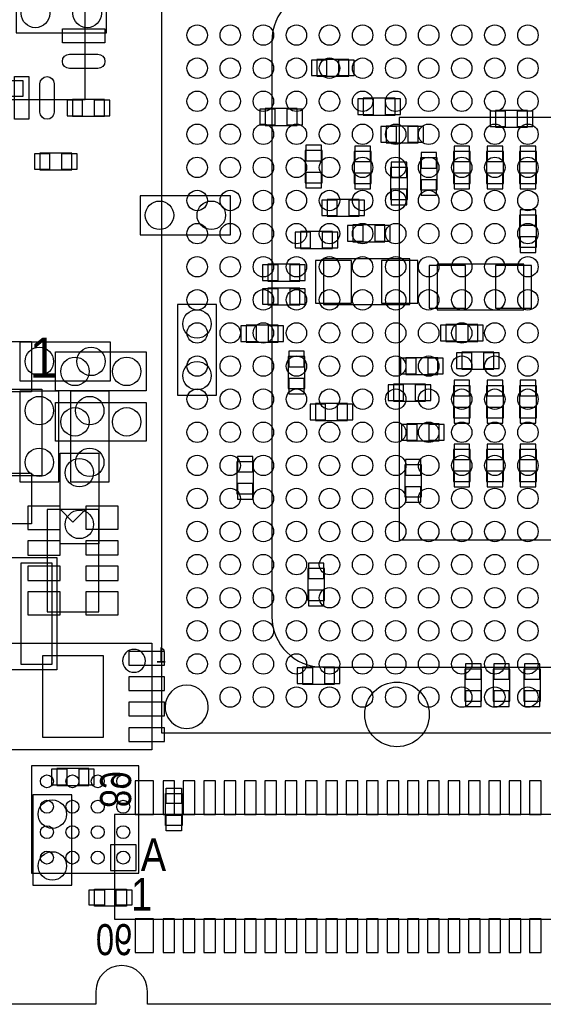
# Model space of a CAD drawing. Extents: x 0 to 57.1, y -2.1 to 30.1.
# Tile 2 of 6: x 14.5 to 24.8, y 0 to 19.3. Entities that reach past the tile are written whole.
import ezdxf

# ---------------------------------------------------------------- set-up
doc = ezdxf.new("R2010")
doc.units = 0
for name, color, linetype in [('BG_OUTLINE', 80, 'CONTINUOUS'), ('PG_ASSEMBLY_BOTTOM', 211, 'CONTINUOUS'), ('PG_ASSEMBLY_TOP', 7, 'CONTINUOUS'), ('PIN_BOTTOM', 211, 'CONTINUOUS'), ('PIN_TOP', 173, 'CONTINUOUS')]:
    doc.layers.add(name, color=color, linetype=linetype)

msp = doc.modelspace()

# ---------------------------------------------------------------- linework, layer by layer
at = {"layer": 'BG_OUTLINE'}
msp.add_lwpolyline([(45.5422, 0), (18.8976, 0), (17.01038, 0), (17.01038, 0.254, 1), (15.99438, 0.254), (15.99438, 0), (12.91082, 0), (12.91082, 0.254, 1), (11.89482, 0.254), (11.89482, 0), (9.3726, 0), (0, 0), (0, 30.1117), (2.3368, 30.1117), (4.22402, 30.1117), (4.22402, 29.8577, 1), (5.24002, 29.8577), (5.24002, 30.1117), (8.32358, 30.1117), (8.32358, 29.8577, 1), (9.33958, 29.8577), (9.33958, 30.1117), (11.8618, 30.1117), (40.005, 30.1117)], format="xyb", dxfattribs=at)
at = {"layer": 'PG_ASSEMBLY_BOTTOM'}
for points in [[(14.4272, 19.0754), (16.2052, 19.0754), (16.2052, 19.8374), (14.4272, 19.8374), (14.4272, 19.0754)], [(20.33524, 18.2245), (20.96516, 18.2245), (20.96516, 18.5547), (20.33524, 18.5547), (20.33524, 18.2245)], [(21.24964, 17.4625), (21.87956, 17.4625), (21.87956, 17.7927), (21.24964, 17.7927), (21.24964, 17.4625)], [(16.16456, 17.7673), (15.53464, 17.7673), (15.53464, 17.4371), (16.16456, 17.4371), (16.16456, 17.7673)], [(19.31924, 17.2593), (19.94916, 17.2593), (19.94916, 17.5895), (19.31924, 17.5895), (19.31924, 17.2593)], [(24.47544, 17.55394), (23.84552, 17.55394), (23.84552, 17.22374), (24.47544, 17.22374), (24.47544, 17.55394)], [(21.69922, 16.9164), (22.32914, 16.9164), (22.32914, 17.2466), (21.69922, 17.2466), (21.69922, 16.9164)], [(15.52321, 16.71574), (14.89329, 16.71574), (14.89329, 16.38554), (15.52321, 16.38554), (15.52321, 16.71574)], [(20.10918, 16.764), (20.10918, 16.13408), (20.43938, 16.13408), (20.43938, 16.764), (20.10918, 16.764)], [(21.07184, 16.74876), (21.07184, 16.11884), (21.40204, 16.11884), (21.40204, 16.74876), (21.07184, 16.74876)], [(23.35276, 16.11884), (23.35276, 16.74876), (23.02256, 16.74876), (23.02256, 16.11884), (23.35276, 16.11884)], [(24.003, 16.11884), (24.003, 16.74876), (23.6728, 16.74876), (23.6728, 16.11884), (24.003, 16.11884)], [(24.65324, 16.11884), (24.65324, 16.74876), (24.32304, 16.74876), (24.32304, 16.11884), (24.65324, 16.11884)], [(22.70252, 15.99184), (22.70252, 16.62176), (22.37232, 16.62176), (22.37232, 15.99184), (22.70252, 15.99184)], [(22.11578, 15.80388), (22.11578, 16.4338), (21.78558, 16.4338), (21.78558, 15.80388), (22.11578, 15.80388)], [(16.8656, 15.113), (18.6436, 15.113), (18.6436, 15.875), (16.8656, 15.875), (16.8656, 15.113)], [(20.53844, 15.47622), (21.16836, 15.47622), (21.16836, 15.80642), (20.53844, 15.80642), (20.53844, 15.47622)], [(24.32304, 15.49908), (24.32304, 14.86916), (24.65324, 14.86916), (24.65324, 15.49908), (24.32304, 15.49908)], [(21.67636, 15.3035), (21.04644, 15.3035), (21.04644, 14.9733), (21.67636, 14.9733), (21.67636, 15.3035)], [(20.0152, 14.84376), (20.64512, 14.84376), (20.64512, 15.17396), (20.0152, 15.17396), (20.0152, 14.84376)], [(19.37512, 14.20114), (20.00504, 14.20114), (20.00504, 14.53134), (19.37512, 14.53134), (19.37512, 14.20114)], [(22.16658, 14.63802), (20.46732, 14.63802), (20.46732, 13.73886), (22.16658, 13.73886), (22.16658, 14.63802)], [(24.40178, 14.53642), (22.70252, 14.53642), (22.70252, 13.63726), (24.40178, 13.63726), (24.40178, 14.53642)], [(19.37512, 13.73378), (20.00504, 13.73378), (20.00504, 14.06398), (19.37512, 14.06398), (19.37512, 13.73378)], [(18.3642, 11.9634), (18.3642, 13.7414), (17.6022, 13.7414), (17.6022, 11.9634), (18.3642, 11.9634)], [(23.50262, 13.3477), (22.8727, 13.3477), (22.8727, 13.0175), (23.50262, 13.0175), (23.50262, 13.3477)], [(19.58086, 13.335), (18.95094, 13.335), (18.95094, 13.0048), (19.58086, 13.0048), (19.58086, 13.335)], [(16.2814, 13.0048), (14.5034, 13.0048), (14.5034, 12.2428), (16.2814, 12.2428), (16.2814, 13.0048)], [(23.81504, 12.80414), (23.18512, 12.80414), (23.18512, 12.47394), (23.81504, 12.47394), (23.81504, 12.80414)], [(19.77136, 12.72032), (19.77136, 12.0904), (20.10156, 12.0904), (20.10156, 12.72032), (19.77136, 12.72032)], [(22.08784, 12.36726), (22.71776, 12.36726), (22.71776, 12.69746), (22.08784, 12.69746), (22.08784, 12.36726)], [(15.2654, 10.2616), (15.2654, 12.0396), (14.5034, 12.0396), (14.5034, 10.2616), (15.2654, 10.2616)], [(16.256, 10.2616), (16.256, 12.0396), (15.494, 12.0396), (15.494, 10.2616), (16.256, 10.2616)], [(21.84146, 11.84656), (22.47138, 11.84656), (22.47138, 12.17676), (21.84146, 12.17676), (21.84146, 11.84656)], [(23.35276, 11.51636), (23.35276, 12.14628), (23.02256, 12.14628), (23.02256, 11.51636), (23.35276, 11.51636)], [(24.003, 11.51636), (24.003, 12.14628), (23.6728, 12.14628), (23.6728, 11.51636), (24.003, 11.51636)], [(24.65324, 11.51636), (24.65324, 12.14628), (24.32304, 12.14628), (24.32304, 11.51636), (24.65324, 11.51636)], [(20.93976, 11.79576), (20.30984, 11.79576), (20.30984, 11.46556), (20.93976, 11.46556), (20.93976, 11.79576)], [(22.73808, 11.39698), (22.10816, 11.39698), (22.10816, 11.06678), (22.73808, 11.06678), (22.73808, 11.39698)], [(23.02256, 10.8966), (23.02256, 10.26668), (23.35276, 10.26668), (23.35276, 10.8966), (23.02256, 10.8966)], [(23.6728, 10.8966), (23.6728, 10.26668), (24.003, 10.26668), (24.003, 10.8966), (23.6728, 10.8966)], [(24.32304, 10.8966), (24.32304, 10.26668), (24.65324, 10.26668), (24.65324, 10.8966), (24.32304, 10.8966)], [(19.09318, 10.02538), (19.09318, 10.6553), (18.76298, 10.6553), (18.76298, 10.02538), (19.09318, 10.02538)], [(22.39518, 9.96188), (22.39518, 10.5918), (22.06498, 10.5918), (22.06498, 9.96188), (22.39518, 9.96188)], [(15.0368, 9.7155), (15.0368, 7.7089), (16.0528, 7.7089), (16.0528, 9.7155), (15.0368, 9.7155)], [(15.5448, 9.46658), (15.2908, 9.72058)], [(15.5448, 9.46658), (15.7988, 9.72058)], [(20.15998, 8.5598), (20.15998, 7.92988), (20.49018, 7.92988), (20.49018, 8.5598), (20.15998, 8.5598)], [(17.0942, 7.09422), (17.0942, 4.99618), (13.9954, 4.99618), (13.9954, 7.09422), (17.0942, 7.09422)], [(20.05584, 6.28904), (20.68576, 6.28904), (20.68576, 6.61924), (20.05584, 6.61924), (20.05584, 6.28904)], [(23.24608, 6.58368), (23.24608, 5.95376), (23.57628, 5.95376), (23.57628, 6.58368), (23.24608, 6.58368)], [(23.80234, 6.58368), (23.80234, 5.95376), (24.13254, 5.95376), (24.13254, 6.58368), (23.80234, 6.58368)], [(24.40432, 6.58368), (24.40432, 5.95376), (24.73452, 5.95376), (24.73452, 6.58368), (24.40432, 6.58368)], [(15.22984, 4.29768), (15.85976, 4.29768), (15.85976, 4.62788), (15.22984, 4.62788), (15.22984, 4.29768)], [(14.75994, 4.1148), (14.75994, 2.3368), (15.52194, 2.3368), (15.52194, 4.1148), (14.75994, 4.1148)], [(36.09848, 3.72872), (16.36268, 3.72872), (16.36268, 1.67132), (36.09848, 1.67132), (36.09848, 3.72872)]]:
    msp.add_lwpolyline(points, dxfattribs=at)
msp.add_lwpolyline([(16.96974, 6.74522, 1), (16.51986, 6.74518, 1)], format="xyb", close=True, dxfattribs=at)
at = {"layer": 'PG_ASSEMBLY_TOP'}
for points in [[(15.41526, 25.7683), (7.7851, 25.7683), (7.7851, 17.7673), (15.7861, 17.7673), (15.7861, 25.39746), (15.41526, 25.7683)], [(34.28746, 5.334), (34.28746, 22.33168), (17.28724, 22.33168), (17.28724, 5.334), (34.28746, 5.334)], [(29.48178, 9.1186), (29.48178, 17.4117), (21.95322, 17.4117), (21.95322, 9.1186), (29.48178, 9.1186)], [(15.20444, 12.80922), (16.98244, 12.80922), (16.98244, 12.04722), (15.20444, 12.04722), (15.20444, 12.80922)], [(14.9352, 10.3759), (11.938, 10.3759), (11.938, 12.0777), (14.9352, 12.0777), (14.9352, 10.3759)], [(15.20444, 11.81862), (16.98244, 11.81862), (16.98244, 11.05662), (15.20444, 11.05662), (15.20444, 11.81862)], [(15.2908, 9.0424), (15.2908, 10.8204), (16.0528, 10.8204), (16.0528, 9.0424), (15.2908, 9.0424)], [(15.22857, 8.77062), (15.22857, 6.57098), (12.52855, 6.57098), (12.52855, 8.77062), (15.22857, 8.77062)], [(14.732, 2.57556), (16.83766, 2.57556), (16.83766, 4.68122), (14.732, 4.68122), (14.732, 2.57556)], [(17.69364, 4.14274), (17.69364, 3.51282), (17.36344, 3.51282), (17.36344, 4.14274), (17.69364, 4.14274)], [(15.96644, 2.2606), (16.59636, 2.2606), (16.59636, 1.9304), (15.96644, 1.9304), (15.96644, 2.2606)]]:
    msp.add_lwpolyline(points, dxfattribs=at)
msp.add_lwpolyline([(30.98292, 19.9136), (20.45208, 19.9136, 0.41376), (19.45386, 18.91284), (19.45386, 7.61746, 0.413437), (20.45208, 6.61924), (30.98292, 6.61924, 0.41384), (31.98368, 7.61746), (31.98368, 18.91284, 0.414162), (30.98292, 19.9136)], format="xyb", dxfattribs=at)
msp.add_lwpolyline([(18.20469, 5.842, 1), (17.35548, 5.84196, 1)], format="xyb", close=True, dxfattribs=at)
msp.add_lwpolyline([(16.78432, 2.6289), (16.78432, 3.12928), (16.28394, 3.12928), (16.28394, 2.6289)], close=True, dxfattribs=at)
at = {"layer": 'PIN_BOTTOM'}
for points in [[(20.2311, 18.542), (20.2311, 18.2372), (20.5359, 18.2372), (20.5359, 18.542)], [(20.7645, 18.542), (20.7645, 18.2372), (21.0693, 18.2372), (21.0693, 18.542)], [(14.5669, 17.8308), (14.5669, 18.1356), (14.2621, 18.1356), (14.2621, 17.8308)], [(15.7353, 17.4498), (15.7353, 17.7546), (15.4305, 17.7546), (15.4305, 17.4498)], [(16.2687, 17.4498), (16.2687, 17.7546), (15.9639, 17.7546), (15.9639, 17.4498)], [(21.1455, 17.78), (21.1455, 17.4752), (21.4503, 17.4752), (21.4503, 17.78)], [(21.6789, 17.78), (21.6789, 17.4752), (21.9837, 17.4752), (21.9837, 17.78)], [(19.2151, 17.5768), (19.2151, 17.272), (19.5199, 17.272), (19.5199, 17.5768)], [(19.7485, 17.5768), (19.7485, 17.272), (20.0533, 17.272), (20.0533, 17.5768)], [(24.04618, 17.23644), (24.04618, 17.54124), (23.74138, 17.54124), (23.74138, 17.23644)], [(24.57958, 17.23644), (24.57958, 17.54124), (24.27478, 17.54124), (24.27478, 17.23644)], [(21.59508, 17.2339), (21.59508, 16.9291), (21.89988, 16.9291), (21.89988, 17.2339)], [(22.12848, 17.2339), (22.12848, 16.9291), (22.43328, 16.9291), (22.43328, 17.2339)], [(20.42668, 16.86814), (20.12188, 16.86814), (20.12188, 16.56334), (20.42668, 16.56334)], [(21.38934, 16.8529), (21.08454, 16.8529), (21.08454, 16.5481), (21.38934, 16.5481)], [(23.03526, 16.5481), (23.34006, 16.5481), (23.34006, 16.8529), (23.03526, 16.8529)], [(23.6855, 16.5481), (23.9903, 16.5481), (23.9903, 16.8529), (23.6855, 16.8529)], [(24.33574, 16.5481), (24.64054, 16.5481), (24.64054, 16.8529), (24.33574, 16.8529)], [(15.09395, 16.39824), (15.09395, 16.70304), (14.78915, 16.70304), (14.78915, 16.39824)], [(15.62735, 16.39824), (15.62735, 16.70304), (15.32255, 16.70304), (15.32255, 16.39824)], [(22.38502, 16.4211), (22.68982, 16.4211), (22.68982, 16.7259), (22.38502, 16.7259)], [(21.79828, 16.23314), (22.10308, 16.23314), (22.10308, 16.53794), (21.79828, 16.53794)], [(20.42668, 16.33474), (20.12188, 16.33474), (20.12188, 16.02994), (20.42668, 16.02994)], [(21.38934, 16.3195), (21.08454, 16.3195), (21.08454, 16.0147), (21.38934, 16.0147)], [(23.03526, 16.0147), (23.34006, 16.0147), (23.34006, 16.3195), (23.03526, 16.3195)], [(23.6855, 16.0147), (23.9903, 16.0147), (23.9903, 16.3195), (23.6855, 16.3195)], [(24.33574, 16.0147), (24.64054, 16.0147), (24.64054, 16.3195), (24.33574, 16.3195)], [(22.38502, 15.8877), (22.68982, 15.8877), (22.68982, 16.1925), (22.38502, 16.1925)], [(21.79828, 15.69974), (22.10308, 15.69974), (22.10308, 16.00454), (21.79828, 16.00454)], [(20.4343, 15.79372), (20.4343, 15.48892), (20.7391, 15.48892), (20.7391, 15.79372)], [(20.9677, 15.79372), (20.9677, 15.48892), (21.2725, 15.48892), (21.2725, 15.79372)], [(24.64054, 15.60322), (24.33574, 15.60322), (24.33574, 15.29842), (24.64054, 15.29842)], [(21.2471, 14.986), (21.2471, 15.2908), (20.9423, 15.2908), (20.9423, 14.986)], [(21.7805, 14.986), (21.7805, 15.2908), (21.4757, 15.2908), (21.4757, 14.986)], [(19.91106, 15.16126), (19.91106, 14.85646), (20.21586, 14.85646), (20.21586, 15.16126)], [(20.44446, 15.16126), (20.44446, 14.85646), (20.74926, 14.85646), (20.74926, 15.16126)], [(24.64054, 15.06982), (24.33574, 15.06982), (24.33574, 14.76502), (24.64054, 14.76502)], [(19.27098, 14.51864), (19.27098, 14.21384), (19.57578, 14.21384), (19.57578, 14.51864)], [(19.80438, 14.51864), (19.80438, 14.21384), (20.10918, 14.21384), (20.10918, 14.51864)], [(21.02104, 13.76934), (21.02104, 14.60754), (20.30984, 14.60754), (20.30984, 13.76934)], [(22.32152, 13.76934), (22.32152, 14.60754), (21.61032, 14.60754), (21.61032, 13.76934)], [(23.25624, 13.66774), (23.25624, 14.50594), (22.54504, 14.50594), (22.54504, 13.66774)], [(24.55672, 13.66774), (24.55672, 14.50594), (23.84552, 14.50594), (23.84552, 13.66774)], [(19.27098, 14.05128), (19.27098, 13.74648), (19.57578, 13.74648), (19.57578, 14.05128)], [(19.80438, 14.05128), (19.80438, 13.74648), (20.10918, 13.74648), (20.10918, 14.05128)], [(19.1516, 13.0175), (19.1516, 13.3223), (18.8468, 13.3223), (18.8468, 13.0175)], [(19.685, 13.0175), (19.685, 13.3223), (19.3802, 13.3223), (19.3802, 13.0175)], [(23.07336, 13.0302), (23.07336, 13.335), (22.76856, 13.335), (22.76856, 13.0302)], [(23.60676, 13.0302), (23.60676, 13.335), (23.30196, 13.335), (23.30196, 13.0302)], [(20.08886, 12.82446), (19.78406, 12.82446), (19.78406, 12.51966), (20.08886, 12.51966)], [(23.38578, 12.48664), (23.38578, 12.79144), (23.08098, 12.79144), (23.08098, 12.48664)], [(23.91918, 12.48664), (23.91918, 12.79144), (23.61438, 12.79144), (23.61438, 12.48664)], [(21.9837, 12.68476), (21.9837, 12.37996), (22.2885, 12.37996), (22.2885, 12.68476)], [(22.5171, 12.68476), (22.5171, 12.37996), (22.8219, 12.37996), (22.8219, 12.68476)], [(20.08886, 12.29106), (19.78406, 12.29106), (19.78406, 11.98626), (20.08886, 11.98626)], [(23.03526, 11.94816), (23.34006, 11.94816), (23.34006, 12.25296), (23.03526, 12.25296)], [(23.6855, 11.94816), (23.9903, 11.94816), (23.9903, 12.25296), (23.6855, 12.25296)], [(24.33574, 11.94816), (24.64054, 11.94816), (24.64054, 12.25296), (24.33574, 12.25296)], [(21.73732, 12.16406), (21.73732, 11.85926), (22.04212, 11.85926), (22.04212, 12.16406)], [(22.27072, 12.16406), (22.27072, 11.85926), (22.57552, 11.85926), (22.57552, 12.16406)], [(20.5105, 11.47826), (20.5105, 11.78306), (20.2057, 11.78306), (20.2057, 11.47826)], [(21.0439, 11.47826), (21.0439, 11.78306), (20.7391, 11.78306), (20.7391, 11.47826)], [(23.03526, 11.41476), (23.34006, 11.41476), (23.34006, 11.71956), (23.03526, 11.71956)], [(23.6855, 11.41476), (23.9903, 11.41476), (23.9903, 11.71956), (23.6855, 11.71956)], [(24.33574, 11.41476), (24.64054, 11.41476), (24.64054, 11.71956), (24.33574, 11.71956)], [(22.30882, 11.07948), (22.30882, 11.38428), (22.00402, 11.38428), (22.00402, 11.07948)], [(22.84222, 11.07948), (22.84222, 11.38428), (22.53742, 11.38428), (22.53742, 11.07948)], [(23.34006, 11.00074), (23.03526, 11.00074), (23.03526, 10.69594), (23.34006, 10.69594)], [(23.9903, 11.00074), (23.6855, 11.00074), (23.6855, 10.69594), (23.9903, 10.69594)], [(24.64054, 11.00074), (24.33574, 11.00074), (24.33574, 10.69594), (24.64054, 10.69594)], [(18.77568, 10.45464), (19.08048, 10.45464), (19.08048, 10.75944), (18.77568, 10.75944)], [(22.07768, 10.39114), (22.38248, 10.39114), (22.38248, 10.69594), (22.07768, 10.69594)], [(23.34006, 10.46734), (23.03526, 10.46734), (23.03526, 10.16254), (23.34006, 10.16254)], [(23.9903, 10.46734), (23.6855, 10.46734), (23.6855, 10.16254), (23.9903, 10.16254)], [(24.64054, 10.46734), (24.33574, 10.46734), (24.33574, 10.16254), (24.64054, 10.16254)], [(18.77568, 9.92124), (19.08048, 9.92124), (19.08048, 10.22604), (18.77568, 10.22604)], [(22.07768, 9.85774), (22.38248, 9.85774), (22.38248, 10.16254), (22.07768, 10.16254)], [(15.2908, 9.779), (14.6558, 9.779), (14.6558, 9.3218), (15.2908, 9.3218)], [(16.4338, 9.78408), (15.7988, 9.78408), (15.7988, 9.32688), (16.4338, 9.32688)], [(15.2908, 9.10082), (14.6558, 9.10082), (14.6558, 8.82142), (15.2908, 8.82142)], [(16.4338, 9.10336), (15.7988, 9.10336), (15.7988, 8.82396), (16.4338, 8.82396)], [(15.2908, 8.60044), (14.6558, 8.60044), (14.6558, 8.32104), (15.2908, 8.32104)], [(16.4338, 8.60298), (15.7988, 8.60298), (15.7988, 8.32358), (16.4338, 8.32358)], [(20.47748, 8.66394), (20.17268, 8.66394), (20.17268, 8.35914), (20.47748, 8.35914)], [(20.47748, 8.13054), (20.17268, 8.13054), (20.17268, 7.82574), (20.47748, 7.82574)], [(15.2908, 8.1026), (14.6558, 8.1026), (14.6558, 7.6454), (15.2908, 7.6454)], [(16.4338, 8.1026), (15.7988, 8.1026), (15.7988, 7.6454), (16.4338, 7.6454)], [(14.94536, 5.2451), (16.14424, 5.2451), (16.14424, 6.8453), (14.94536, 6.8453)], [(17.34566, 6.65988), (17.34566, 6.92912), (16.64462, 6.92912), (16.64462, 6.65988)], [(19.9517, 6.60654), (19.9517, 6.30174), (20.2565, 6.30174), (20.2565, 6.60654)], [(20.4851, 6.60654), (20.4851, 6.30174), (20.7899, 6.30174), (20.7899, 6.60654)], [(23.56358, 6.68782), (23.25878, 6.68782), (23.25878, 6.38302), (23.56358, 6.38302)], [(24.11984, 6.68782), (23.81504, 6.68782), (23.81504, 6.38302), (24.11984, 6.38302)], [(24.72182, 6.68782), (24.41702, 6.68782), (24.41702, 6.38302), (24.72182, 6.38302)], [(17.34566, 6.1595), (17.34566, 6.42874), (16.64462, 6.42874), (16.64462, 6.1595)], [(23.56358, 6.15442), (23.25878, 6.15442), (23.25878, 5.84962), (23.56358, 5.84962)], [(24.11984, 6.15442), (23.81504, 6.15442), (23.81504, 5.84962), (24.11984, 5.84962)], [(24.72182, 6.15442), (24.41702, 6.15442), (24.41702, 5.84962), (24.72182, 5.84962)], [(17.34566, 5.66166), (17.34566, 5.9309), (16.64462, 5.9309), (16.64462, 5.66166)], [(17.34566, 5.16128), (17.34566, 5.43052), (16.64462, 5.43052), (16.64462, 5.16128)], [(15.1257, 4.61518), (15.1257, 4.31038), (15.4305, 4.31038), (15.4305, 4.61518)], [(15.6591, 4.61518), (15.6591, 4.31038), (15.9639, 4.31038), (15.9639, 4.61518)], [(17.12468, 3.72872), (17.12468, 4.38912), (16.76908, 4.38912), (16.76908, 3.72872)], [(17.54378, 3.72872), (17.54378, 4.38912), (17.31518, 4.38912), (17.31518, 3.72872)], [(17.94256, 3.72872), (17.94256, 4.38912), (17.71396, 4.38912), (17.71396, 3.72872)], [(18.34388, 3.72872), (18.34388, 4.38912), (18.11528, 4.38912), (18.11528, 3.72872)], [(18.7452, 3.72872), (18.7452, 4.38912), (18.5166, 4.38912), (18.5166, 3.72872)], [(19.14398, 3.72872), (19.14398, 4.38912), (18.91538, 4.38912), (18.91538, 3.72872)], [(19.54276, 3.72872), (19.54276, 4.38912), (19.31416, 4.38912), (19.31416, 3.72872)], [(19.94408, 3.72872), (19.94408, 4.38912), (19.71548, 4.38912), (19.71548, 3.72872)], [(20.3454, 3.72872), (20.3454, 4.38912), (20.1168, 4.38912), (20.1168, 3.72872)], [(20.74418, 3.72872), (20.74418, 4.38912), (20.51558, 4.38912), (20.51558, 3.72872)], [(21.14296, 3.72872), (21.14296, 4.38912), (20.91436, 4.38912), (20.91436, 3.72872)], [(21.54428, 3.72872), (21.54428, 4.38912), (21.31568, 4.38912), (21.31568, 3.72872)], [(21.9456, 3.72872), (21.9456, 4.38912), (21.717, 4.38912), (21.717, 3.72872)], [(22.34438, 3.72872), (22.34438, 4.38912), (22.11578, 4.38912), (22.11578, 3.72872)], [(22.74316, 3.72872), (22.74316, 4.38912), (22.51456, 4.38912), (22.51456, 3.72872)], [(23.14448, 3.72872), (23.14448, 4.38912), (22.91588, 4.38912), (22.91588, 3.72872)], [(23.5458, 3.72872), (23.5458, 4.38912), (23.3172, 4.38912), (23.3172, 3.72872)], [(23.94458, 3.72872), (23.94458, 4.38912), (23.71598, 4.38912), (23.71598, 3.72872)], [(24.34336, 3.72872), (24.34336, 4.38912), (24.11476, 4.38912), (24.11476, 3.72872)], [(24.74468, 3.72872), (24.74468, 4.38912), (24.51608, 4.38912), (24.51608, 3.72872)], [(17.12468, 1.016), (17.12468, 1.6764), (16.76908, 1.6764), (16.76908, 1.016)], [(17.54378, 1.016), (17.54378, 1.6764), (17.31518, 1.6764), (17.31518, 1.016)], [(17.94256, 1.016), (17.94256, 1.6764), (17.71396, 1.6764), (17.71396, 1.016)], [(18.34388, 1.016), (18.34388, 1.6764), (18.11528, 1.6764), (18.11528, 1.016)], [(18.7452, 1.016), (18.7452, 1.6764), (18.5166, 1.6764), (18.5166, 1.016)], [(19.14398, 1.016), (19.14398, 1.6764), (18.91538, 1.6764), (18.91538, 1.016)], [(19.54276, 1.016), (19.54276, 1.6764), (19.31416, 1.6764), (19.31416, 1.016)], [(19.94408, 1.016), (19.94408, 1.6764), (19.71548, 1.6764), (19.71548, 1.016)], [(20.3454, 1.016), (20.3454, 1.6764), (20.1168, 1.6764), (20.1168, 1.016)], [(20.74418, 1.016), (20.74418, 1.6764), (20.51558, 1.6764), (20.51558, 1.016)], [(21.14296, 1.016), (21.14296, 1.6764), (20.91436, 1.6764), (20.91436, 1.016)], [(21.54428, 1.016), (21.54428, 1.6764), (21.31568, 1.6764), (21.31568, 1.016)], [(21.9456, 1.016), (21.9456, 1.6764), (21.717, 1.6764), (21.717, 1.016)], [(22.34438, 1.016), (22.34438, 1.6764), (22.11578, 1.6764), (22.11578, 1.016)], [(22.74316, 1.016), (22.74316, 1.6764), (22.51456, 1.6764), (22.51456, 1.016)], [(23.14448, 1.016), (23.14448, 1.6764), (22.91588, 1.6764), (22.91588, 1.016)], [(23.5458, 1.016), (23.5458, 1.6764), (23.3172, 1.6764), (23.3172, 1.016)], [(23.94458, 1.016), (23.94458, 1.6764), (23.71598, 1.6764), (23.71598, 1.016)], [(24.34336, 1.016), (24.34336, 1.6764), (24.11476, 1.6764), (24.11476, 1.016)], [(24.74468, 1.016), (24.74468, 1.6764), (24.51608, 1.6764), (24.51608, 1.016)]]:
    msp.add_lwpolyline(points, close=True, dxfattribs=at)
for centre, radius in [((14.8082, 19.4564), 0.2794), ((15.8242, 19.4564), 0.2794), ((17.2466, 15.494), 0.2794), ((18.2626, 15.494), 0.2794), ((17.9832, 13.3604), 0.2794), ((14.8844, 12.6238), 0.2794), ((15.9004, 12.6238), 0.2794), ((17.9832, 12.3444), 0.2794), ((14.8844, 11.6586), 0.2794), ((15.875, 11.6586), 0.2794), ((14.8844, 10.6426), 0.2794), ((15.875, 10.6426), 0.2794), ((21.91258, 5.69214), 0.635), ((15.14094, 3.7338), 0.2794), ((15.14094, 2.7178), 0.2794)]:
    msp.add_circle(centre, radius, dxfattribs=at)
at = {"layer": 'PIN_TOP'}
for points in [[(16.17472, 19.15668), (16.17472, 18.87728), (15.33652, 18.87728), (15.33652, 19.15668)], [(14.39672, 18.21688), (14.67612, 18.21688), (14.67612, 17.37868), (14.39672, 17.37868)], [(14.0462, 13.0175), (14.732, 13.0175), (14.732, 12.0269), (14.0462, 12.0269)], [(14.0462, 10.4267), (14.732, 10.4267), (14.732, 9.4361), (14.0462, 9.4361)], [(15.12951, 8.67029), (15.12951, 6.67131), (14.53007, 6.67131), (14.53007, 8.67029)], [(17.37614, 4.24688), (17.68094, 4.24688), (17.68094, 3.94208), (17.37614, 3.94208)], [(17.37614, 3.71348), (17.68094, 3.71348), (17.68094, 3.40868), (17.37614, 3.40868)], [(15.8623, 1.94564), (15.8623, 2.25044), (16.1671, 2.25044), (16.1671, 1.94564)], [(16.3957, 1.94564), (16.3957, 2.25044), (16.7005, 2.25044), (16.7005, 1.94564)]]:
    msp.add_lwpolyline(points, close=True, dxfattribs=at)
for points in [[(15.47622, 18.6563), (16.03502, 18.6563, -1), (16.03502, 18.3769), (15.47622, 18.3769, -1)], [(14.8971, 17.51838), (14.8971, 18.07718, -1), (15.1765, 18.07718), (15.1765, 17.51838, -1)]]:
    msp.add_lwpolyline(points, format="xyb", close=True, dxfattribs=at)
for centre, radius in [((17.98574, 19.03222), 0.20066), ((18.63598, 19.03222), 0.20066), ((19.28622, 19.03222), 0.20066), ((19.93646, 19.03222), 0.20066), ((20.5867, 19.03222), 0.20066), ((21.23694, 19.03222), 0.20066), ((21.88718, 19.03222), 0.20066), ((22.53488, 19.03222), 0.20066), ((23.18512, 19.03222), 0.20066), ((23.83536, 19.03222), 0.20066), ((24.4856, 19.03222), 0.20066), ((17.98574, 18.38198), 0.20066), ((18.63598, 18.38198), 0.20066), ((19.28622, 18.38198), 0.20066), ((19.93646, 18.38198), 0.20066), ((20.5867, 18.38198), 0.20066), ((21.23694, 18.38198), 0.20066), ((21.88718, 18.38198), 0.20066), ((22.53488, 18.38198), 0.20066), ((23.18512, 18.38198), 0.20066), ((23.83536, 18.38198), 0.20066), ((24.4856, 18.38198), 0.20066), ((17.98574, 17.73174), 0.20066), ((18.63598, 17.73174), 0.20066), ((19.28622, 17.73174), 0.20066), ((19.93646, 17.73174), 0.20066), ((20.5867, 17.73174), 0.20066), ((21.23694, 17.73174), 0.20066), ((21.88718, 17.73174), 0.20066), ((22.53488, 17.73174), 0.20066), ((23.18512, 17.73174), 0.20066), ((23.83536, 17.73174), 0.20066), ((24.4856, 17.73174), 0.20066), ((17.98574, 17.08404), 0.20066), ((18.63598, 17.08404), 0.20066), ((19.28622, 17.08404), 0.20066), ((19.93646, 17.08404), 0.20066), ((20.5867, 17.08404), 0.20066), ((21.23694, 17.08404), 0.20066), ((21.88718, 17.08404), 0.20066), ((22.53488, 17.08404), 0.20066), ((23.18512, 17.08404), 0.20066), ((23.83536, 17.08404), 0.20066), ((24.4856, 17.08404), 0.20066), ((17.98574, 16.4338), 0.20066), ((18.63598, 16.4338), 0.20066), ((19.28622, 16.4338), 0.20066), ((19.93646, 16.4338), 0.20066), ((20.5867, 16.4338), 0.20066), ((21.23694, 16.4338), 0.20066), ((21.88718, 16.4338), 0.20066), ((22.53488, 16.4338), 0.20066), ((23.18512, 16.4338), 0.20066), ((23.83536, 16.4338), 0.20066), ((24.4856, 16.4338), 0.20066), ((17.98574, 15.78356), 0.20066), ((18.63598, 15.78356), 0.20066), ((19.28622, 15.78356), 0.20066), ((19.93646, 15.78356), 0.20066), ((20.5867, 15.78356), 0.20066), ((21.23694, 15.78356), 0.20066), ((21.88718, 15.78356), 0.20066), ((22.53488, 15.78356), 0.20066), ((23.18512, 15.78356), 0.20066), ((23.83536, 15.78356), 0.20066), ((24.4856, 15.78356), 0.20066), ((17.98574, 15.13332), 0.20066), ((18.63598, 15.13332), 0.20066), ((19.28622, 15.13332), 0.20066), ((19.93646, 15.13332), 0.20066), ((20.5867, 15.13332), 0.20066), ((21.23694, 15.13332), 0.20066), ((21.88718, 15.13332), 0.20066), ((22.53488, 15.13332), 0.20066), ((23.18512, 15.13332), 0.20066), ((23.83536, 15.13332), 0.20066), ((24.4856, 15.13332), 0.20066), ((17.98574, 14.48308), 0.20066), ((18.63598, 14.48308), 0.20066), ((19.28622, 14.48308), 0.20066), ((19.93646, 14.48308), 0.20066), ((20.5867, 14.48308), 0.20066), ((21.23694, 14.48308), 0.20066), ((21.88718, 14.48308), 0.20066), ((22.53488, 14.48308), 0.20066), ((23.18512, 14.48308), 0.20066), ((23.83536, 14.48308), 0.20066), ((24.4856, 14.48308), 0.20066), ((17.98574, 13.83284), 0.20066), ((18.63598, 13.83284), 0.20066), ((19.28622, 13.83284), 0.20066), ((19.93646, 13.83284), 0.20066), ((20.5867, 13.83284), 0.20066), ((21.23694, 13.83284), 0.20066), ((21.88718, 13.83284), 0.20066), ((22.53488, 13.83284), 0.20066), ((23.18512, 13.83284), 0.20066), ((23.83536, 13.83284), 0.20066), ((24.4856, 13.83284), 0.20066), ((17.98574, 13.1826), 0.20066), ((18.63598, 13.1826), 0.20066), ((19.28622, 13.1826), 0.20066), ((19.93646, 13.1826), 0.20066), ((20.5867, 13.1826), 0.20066), ((21.23694, 13.1826), 0.20066), ((21.88718, 13.1826), 0.20066), ((22.53488, 13.1826), 0.20066), ((23.18512, 13.1826), 0.20066), ((23.83536, 13.1826), 0.20066), ((24.4856, 13.1826), 0.20066), ((15.58544, 12.42822), 0.2794), ((16.60144, 12.42822), 0.2794), ((17.98574, 12.53236), 0.20066), ((18.63598, 12.53236), 0.20066), ((19.28622, 12.53236), 0.20066), ((19.93646, 12.53236), 0.20066), ((20.5867, 12.53236), 0.20066), ((21.23694, 12.53236), 0.20066), ((21.88718, 12.53236), 0.20066), ((22.53488, 12.53236), 0.20066), ((23.18512, 12.53236), 0.20066), ((23.83536, 12.53236), 0.20066), ((24.4856, 12.53236), 0.20066), ((17.98574, 11.88212), 0.20066), ((18.63598, 11.88212), 0.20066), ((19.28622, 11.88212), 0.20066), ((19.93646, 11.88212), 0.20066), ((20.5867, 11.88212), 0.20066), ((21.23694, 11.88212), 0.20066), ((21.88718, 11.88212), 0.20066), ((22.53488, 11.88212), 0.20066), ((23.18512, 11.88212), 0.20066), ((23.83536, 11.88212), 0.20066), ((24.4856, 11.88212), 0.20066), ((15.58544, 11.43762), 0.2794), ((16.60144, 11.43762), 0.2794), ((17.98574, 11.23188), 0.20066), ((18.63598, 11.23188), 0.20066), ((19.28622, 11.23188), 0.20066), ((19.93646, 11.23188), 0.20066), ((20.5867, 11.23188), 0.20066), ((21.23694, 11.23188), 0.20066), ((21.88718, 11.23188), 0.20066), ((22.53488, 11.23188), 0.20066), ((23.18512, 11.23188), 0.20066), ((23.83536, 11.23188), 0.20066), ((24.4856, 11.23188), 0.20066), ((15.6718, 10.4394), 0.2794), ((17.98574, 10.58164), 0.20066), ((18.63598, 10.58164), 0.20066), ((19.28622, 10.58164), 0.20066), ((19.93646, 10.58164), 0.20066), ((20.5867, 10.58164), 0.20066), ((21.23694, 10.58164), 0.20066), ((21.88718, 10.58164), 0.20066), ((22.53488, 10.58164), 0.20066), ((23.18512, 10.58164), 0.20066), ((23.83536, 10.58164), 0.20066), ((24.4856, 10.58164), 0.20066), ((17.98574, 9.93394), 0.20066), ((18.63598, 9.93394), 0.20066), ((19.28622, 9.93394), 0.20066), ((19.93646, 9.93394), 0.20066), ((20.5867, 9.93394), 0.20066), ((21.23694, 9.93394), 0.20066), ((21.88718, 9.93394), 0.20066), ((22.53488, 9.93394), 0.20066), ((23.18512, 9.93394), 0.20066), ((23.83536, 9.93394), 0.20066), ((24.4856, 9.93394), 0.20066), ((15.6718, 9.4234), 0.2794), ((17.98574, 9.2837), 0.20066), ((18.63598, 9.2837), 0.20066), ((19.28622, 9.2837), 0.20066), ((19.93646, 9.2837), 0.20066), ((20.5867, 9.2837), 0.20066), ((21.23694, 9.2837), 0.20066), ((21.88718, 9.2837), 0.20066), ((22.53488, 9.2837), 0.20066), ((23.18512, 9.2837), 0.20066), ((23.83536, 9.2837), 0.20066), ((24.4856, 9.2837), 0.20066), ((17.98574, 8.63346), 0.20066), ((18.63598, 8.63346), 0.20066), ((19.28622, 8.63346), 0.20066), ((19.93646, 8.63346), 0.20066), ((20.5867, 8.63346), 0.20066), ((21.23694, 8.63346), 0.20066), ((21.88718, 8.63346), 0.20066), ((22.53488, 8.63346), 0.20066), ((23.18512, 8.63346), 0.20066), ((23.83536, 8.63346), 0.20066), ((24.4856, 8.63346), 0.20066), ((17.98574, 7.98322), 0.20066), ((18.63598, 7.98322), 0.20066), ((19.28622, 7.98322), 0.20066), ((19.93646, 7.98322), 0.20066), ((20.5867, 7.98322), 0.20066), ((21.23694, 7.98322), 0.20066), ((21.88718, 7.98322), 0.20066), ((22.53488, 7.98322), 0.20066), ((23.18512, 7.98322), 0.20066), ((23.83536, 7.98322), 0.20066), ((24.4856, 7.98322), 0.20066), ((17.98574, 7.33298), 0.20066), ((18.63598, 7.33298), 0.20066), ((19.28622, 7.33298), 0.20066), ((19.93646, 7.33298), 0.20066), ((20.5867, 7.33298), 0.20066), ((21.23694, 7.33298), 0.20066), ((21.88718, 7.33298), 0.20066), ((22.53488, 7.33298), 0.20066), ((23.18512, 7.33298), 0.20066), ((23.83536, 7.33298), 0.20066), ((24.4856, 7.33298), 0.20066), ((17.98574, 6.68274), 0.20066), ((18.63598, 6.68274), 0.20066), ((19.28622, 6.68274), 0.20066), ((19.93646, 6.68274), 0.20066), ((20.5867, 6.68274), 0.20066), ((21.23694, 6.68274), 0.20066), ((21.88718, 6.68274), 0.20066), ((22.53488, 6.68274), 0.20066), ((23.18512, 6.68274), 0.20066), ((23.83536, 6.68274), 0.20066), ((24.4856, 6.68274), 0.20066), ((18.63598, 6.0325), 0.20066), ((19.28622, 6.0325), 0.20066), ((19.93646, 6.0325), 0.20066), ((20.5867, 6.0325), 0.20066), ((21.23694, 6.0325), 0.20066), ((21.88718, 6.0325), 0.20066), ((22.53488, 6.0325), 0.20066), ((23.18512, 6.0325), 0.20066), ((23.83536, 6.0325), 0.20066), ((24.4856, 6.0325), 0.20066), ((15.03426, 4.37896), 0.127), ((15.53464, 4.37896), 0.127), ((16.03248, 4.37896), 0.127), ((16.53286, 4.37896), 0.127), ((15.03426, 3.87858), 0.127), ((15.53464, 3.87858), 0.127), ((16.03248, 3.87858), 0.127), ((16.53286, 3.87858), 0.127), ((15.03426, 3.38074), 0.127), ((15.53464, 3.38074), 0.127), ((16.03248, 3.38074), 0.127), ((16.53286, 3.38074), 0.127), ((15.03426, 2.88036), 0.127), ((15.53464, 2.88036), 0.127), ((16.03248, 2.88036), 0.127), ((16.53286, 2.88036), 0.127)]:
    msp.add_circle(centre, radius, dxfattribs=at)

# ---------------------------------------------------------------- texts
at = {"layer": 'PG_ASSEMBLY_BOTTOM', "text_generation_flag": 2}
for s, height, width, p in [('1', 0.3048, 0.916667, (17.3863, 6.7056)), ('90', 0.6096, 0.791667, (16.7132, 0.9652))]:
    msp.add_text(s, height=height, dxfattribs=dict(at, width=width)).set_placement(p)
at = {"layer": 'PG_ASSEMBLY_BOTTOM', "text_generation_flag": 2, "width": 0.791667}
msp.add_text('89', height=0.6096, rotation=270, dxfattribs=at).set_placement((16.0782, 3.8608))
at = {"layer": 'PG_ASSEMBLY_TOP'}
for s, height, width, p in [('1', 0.7874, 0.935484, (14.6939, 12.3063)), ('A', 0.64008, 0.873016, (16.8783, 2.6162)), ('1', 0.64008, 0.873016, (16.68653, 1.83896))]:
    msp.add_text(s, height=height, dxfattribs=dict(at, width=width)).set_placement(p)

doc.saveas('drawing.dxf')
